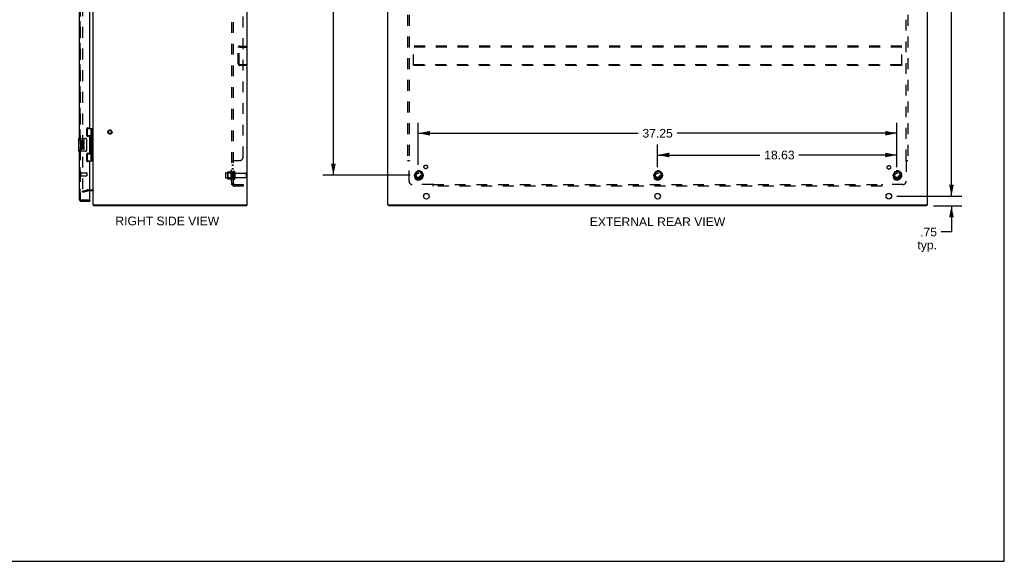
# Model space of a CAD drawing. Header units: inches. Extents: x 0 to 153, y 0 to 99.
# Tile 8 of 9: x 77 to 153, y 0 to 42. Entities that reach past the tile are written whole.
import ezdxf

# ---------------------------------------------------------------- set-up
doc = ezdxf.new("R2010")
doc.units = ezdxf.units.IN
doc.header["$LTSCALE"] = 8.430328
doc.header["$MEASUREMENT"] = 0
doc.linetypes.add('HIDDEN', pattern=[0.2, 0.1, -0.1])
doc.layers.get('0').update_dxf_attribs({"linetype": 'CONTINUOUS'})
for name, color, linetype in [('DEFAULT_2', 8, 'HIDDEN'), ('DIMENSIONS', 7, 'CONTINUOUS'), ('MASTER_DOOR_ASSEMBLY', 7, 'CONTINUOUS'), ('SLAVE_DOOR_ASSEMBLY', 7, 'CONTINUOUS'), ('SUBPANEL', 7, 'CONTINUOUS')]:
    doc.layers.add(name, color=color, linetype=linetype)
doc.styles.get("Standard").update_dxf_attribs({"font": 'arial.ttf'})
doc.dimstyles.new('DIMSTYLE_1', dxfattribs={"dimtxt": 0.67623, "dimasz": 0.901639, "dimexe": 0.09, "dimexo": 0.07, "dimgap": 0.0375, "dimtad": 0, "dimtih": 1, "dimtoh": 1, "dimzin": 4, "dimdsep": 46, "dimtxsty": 'Standard', "dimblk": '_FILLED', "dimblk1": '_FILLED', "dimblk2": '_FILLED', "dimcen": 0.09, "dimadec": 3, "dimazin": 1, "dimtfac": 1, "dimtdec": 3, "dimtofl": 0, "dimtmove": 0, "dimatfit": 3, "dimldrblk": '_FILLED', "dimfxl": 0, "dimtolj": 1, "dimtzin": 4, "dimarcsym": 0})

# ---------------------------------------------------------------- blocks, each defined once
blk = doc.blocks.new('_FILLED')
at = {"color": 0, "linetype": 'ByBlock'}
blk.add_solid([(0, 0), (-1, 0.2), (-1, -0.2)], dxfattribs=at)
blk = doc.blocks.new('*D5')
at = {"layer": 'DIMENSIONS', "color": 2, "linetype": 'Continuous'}
for p, q in [((149.165, 28.437), (149.165, 30.241)), ((144.923, 28.437), (149.976, 28.437)), ((147.78, 27.687), (149.976, 27.687)), ((149.165, 27.687), (149.165, 25.648)), ((149.165, 25.648), (148.376, 25.648))]:
    blk.add_line(p, q, dxfattribs=at)
at = {"layer": 'DIMENSIONS', "color": 2, "linetype": 'Continuous', "xscale": 0.9016393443, "yscale": 0.9016393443, "zscale": 0.9016393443}
for p, rotation in [((149.165, 28.437), 270), ((149.165, 27.687), 90)]:
    blk.add_blockref('_FILLED', p, dxfattribs=dict(at, rotation=rotation))
at = {"layer": 'DIMENSIONS', "color": 2, "linetype": 'Continuous', "insert": (148.038, 25.986), "char_height": 0.6762, "width": 1.52089, "attachment_point": 3, "line_spacing_factor": 0.9}
blk.add_mtext('.75\\Ptyp.', dxfattribs=at)
blk = doc.blocks.new('*D11')
at = {"layer": 'DIMENSIONS', "color": 2, "linetype": 'Continuous'}
for p, q in [((144.923, 68.937), (149.976, 68.937)), ((149.165, 68.937), (149.165, 49.364)), ((149.165, 28.437), (149.165, 48.011)), ((144.923, 28.437), (149.976, 28.437))]:
    blk.add_line(p, q, dxfattribs=at)
at = {"layer": 'DIMENSIONS', "color": 2, "linetype": 'Continuous', "xscale": 0.9016393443, "yscale": 0.9016393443, "zscale": 0.9016393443}
for p, rotation in [((149.165, 68.937), 90), ((149.165, 28.437), 270)]:
    blk.add_blockref('_FILLED', p, dxfattribs=dict(at, rotation=rotation))
at = {"layer": 'DIMENSIONS', "color": 2, "linetype": 'Continuous', "insert": (149.165, 49.025), "char_height": 0.6762, "width": 2.36303, "attachment_point": 2, "line_spacing_factor": 0.9}
blk.add_mtext('40.50', dxfattribs=at)
blk = doc.blocks.new('*D12')
at = {"layer": 'DIMENSIONS', "color": 2, "linetype": 'Continuous'}
for p, q in [((107.036, 67.312), (100.244, 67.312)), ((101.056, 67.312), (101.056, 48.04)), ((101.056, 30.062), (101.056, 46.687)), ((107.036, 30.062), (100.244, 30.062))]:
    blk.add_line(p, q, dxfattribs=at)
at = {"layer": 'DIMENSIONS', "color": 2, "linetype": 'Continuous', "xscale": 0.9016393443, "yscale": 0.9016393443, "zscale": 0.9016393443}
for p, rotation in [((101.056, 67.312), 90), ((101.056, 30.062), 270)]:
    blk.add_blockref('_FILLED', p, dxfattribs=dict(at, rotation=rotation))
at = {"layer": 'DIMENSIONS', "color": 2, "linetype": 'Continuous', "insert": (101.056, 47.702), "char_height": 0.6762, "width": 2.36303, "attachment_point": 2, "line_spacing_factor": 0.9}
blk.add_mtext('37.25', dxfattribs=at)
blk = doc.blocks.new('*D14')
at = {"layer": 'DIMENSIONS', "color": 2, "linetype": 'Continuous'}
for p, q in [((107.667, 30.881), (107.667, 34.15)), ((144.917, 30.694), (144.917, 34.15)), ((107.667, 33.339), (124.772, 33.339)), ((144.917, 33.339), (127.811, 33.339))]:
    blk.add_line(p, q, dxfattribs=at)
at = {"layer": 'DIMENSIONS', "color": 2, "linetype": 'Continuous', "xscale": 0.9016393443, "yscale": 0.9016393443, "zscale": 0.9016393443, "rotation": 180}
blk.add_blockref('_FILLED', (107.667, 33.339), dxfattribs=at)
at = {"layer": 'DIMENSIONS', "color": 2, "linetype": 'Continuous', "xscale": 0.9016393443, "yscale": 0.9016393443, "zscale": 0.9016393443}
blk.add_blockref('_FILLED', (144.917, 33.339), dxfattribs=at)
at = {"layer": 'DIMENSIONS', "color": 2, "linetype": 'Continuous', "insert": (126.292, 33.677), "char_height": 0.6762, "width": 2.36303, "attachment_point": 2, "line_spacing_factor": 0.9}
blk.add_mtext('37.25', dxfattribs=at)
blk = doc.blocks.new('*D15')
at = {"layer": 'DIMENSIONS', "color": 2, "linetype": 'Continuous'}
for p, q in [((126.292, 30.694), (126.292, 32.455)), ((144.917, 30.694), (144.917, 32.455)), ((126.292, 31.644), (134.253, 31.644)), ((144.917, 31.644), (137.292, 31.644))]:
    blk.add_line(p, q, dxfattribs=at)
at = {"layer": 'DIMENSIONS', "color": 2, "linetype": 'Continuous', "xscale": 0.9016393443, "yscale": 0.9016393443, "zscale": 0.9016393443, "rotation": 180}
blk.add_blockref('_FILLED', (126.292, 31.644), dxfattribs=at)
at = {"layer": 'DIMENSIONS', "color": 2, "linetype": 'Continuous', "xscale": 0.9016393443, "yscale": 0.9016393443, "zscale": 0.9016393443}
blk.add_blockref('_FILLED', (144.917, 31.644), dxfattribs=at)
at = {"layer": 'DIMENSIONS', "color": 2, "linetype": 'Continuous', "insert": (135.773, 31.982), "char_height": 0.6762, "width": 2.36303, "attachment_point": 2, "line_spacing_factor": 0.9}
blk.add_mtext('18.63', dxfattribs=at)

msp = doc.modelspace()

# ---------------------------------------------------------------- linework, layer by layer
at = {"color": 7, "linetype": 'Continuous'}
for p, q in [((153.279, 0), (153.279, 99.18)), ((94.285, 27.762), (94.285, 27.687)), ((105.355, 27.762), (105.355, 27.687)), ((147.229, 27.762), (147.229, 27.687)), ((0, 0), (153.279, 0))]:
    msp.add_line(p, q, dxfattribs=at)
at = {"color": 3, "linetype": 'Continuous'}
for p, q in [((82.348, 27.762), (82.348, 69.612)), ((94.348, 27.762), (94.348, 69.612)), ((105.292, 27.762), (105.292, 69.612)), ((147.292, 27.762), (147.292, 69.612)), ((82.306, 28.862), (82.105, 28.862)), ((82.348, 27.762), (94.348, 27.762)), ((94.285, 27.687), (82.411, 27.687)), ((105.292, 27.762), (147.292, 27.762)), ((147.229, 27.687), (105.355, 27.687))]:
    msp.add_line(p, q, dxfattribs=at)
for points in [[(82.386, 27.718), (82.388, 27.717), (82.389, 27.715), (82.391, 27.713), (82.392, 27.711), (82.393, 27.708), (82.395, 27.706)], [(82.395, 27.706), (82.397, 27.702), (82.398, 27.699), (82.399, 27.697), (82.401, 27.695), (82.402, 27.694), (82.403, 27.692), (82.404, 27.691), (82.406, 27.689), (82.407, 27.689), (82.408, 27.688), (82.409, 27.688), (82.41, 27.687), (82.411, 27.687)]]:
    msp.add_lwpolyline(points, dxfattribs=at)
for centre in [(108.292, 28.437), (126.292, 28.437), (144.292, 28.437)]:
    msp.add_circle(centre, 0.219, dxfattribs=at)
for centre, radius, start, end in [((82.306, 28.82), 0.042, 19.86188, 90), ((82.465, 27.804), 0.117, 201.04265, 227.44308)]:
    msp.add_arc(centre, radius, start, end, dxfattribs=at)
at = {"color": 7, "linetype": 'Continuous'}
msp.add_arc((82.306, 28.82), 0.042, 0, 19.86188, dxfattribs=at)
at = {"layer": 'DEFAULT_2', "color": 8, "linetype": 'HIDDEN'}
for p, q in [((81.536, 68.596), (81.536, 28.779)), ((93.648, 38.742), (93.648, 40.008)), ((93.723, 38.742), (93.723, 40.008)), ((93.765, 40.125), (94.273, 40.125)), ((93.765, 40.05), (94.273, 40.05)), ((94.273, 40.05), (94.273, 40.125)), ((107.292, 38.625), (107.292, 40.125)), ((145.292, 40.125), (107.292, 40.125)), ((145.292, 40.05), (107.292, 40.05)), ((145.292, 38.625), (145.292, 40.125)), ((93.765, 38.7), (94.273, 38.7)), ((94.273, 38.625), (93.765, 38.625)), ((94.273, 38.7), (94.273, 38.625)), ((107.292, 38.7), (145.292, 38.7)), ((145.292, 38.625), (107.292, 38.625)), ((92.648, 30.22), (92.648, 29.905)), ((92.678, 30.25), (93.273, 30.25)), ((92.812, 30.318), (92.812, 29.807)), ((92.832, 30.246), (92.812, 30.266)), ((92.823, 30.34), (93.05, 30.34)), ((93.128, 30.246), (92.832, 30.246)), ((92.832, 30.246), (92.832, 29.879)), ((93.078, 30.418), (93.078, 29.707)), ((93.128, 30.246), (93.148, 30.266)), ((93.128, 30.246), (93.128, 29.879)), ((93.148, 30.397), (93.148, 29.728)), ((93.273, 30.32), (93.273, 29.805)), ((93.383, 30.32), (93.383, 29.805)), ((93.446, 30.227), (94.243, 30.227)), ((93.446, 29.897), (94.243, 29.897)), ((94.273, 30.197), (94.273, 29.927)), ((107.504, 30.335), (107.349, 30.067)), ((107.349, 30.057), (107.504, 29.79)), ((107.821, 30.34), (107.512, 30.34)), ((107.984, 30.067), (107.83, 30.335)), ((107.83, 29.79), (107.984, 30.057)), ((126.129, 30.335), (125.974, 30.067)), ((125.974, 30.057), (126.129, 29.79)), ((126.446, 30.34), (126.137, 30.34)), ((126.609, 30.067), (126.455, 30.335)), ((126.455, 29.79), (126.609, 30.057)), ((144.754, 30.335), (144.599, 30.067)), ((144.599, 30.057), (144.754, 29.79)), ((145.071, 30.34), (144.762, 30.34)), ((145.234, 30.067), (145.08, 30.335)), ((145.08, 29.79), (145.234, 30.057)), ((92.678, 29.875), (93.273, 29.875)), ((92.832, 29.879), (92.812, 29.859)), ((92.823, 29.785), (93.05, 29.785)), ((93.128, 29.879), (92.832, 29.879)), ((93.128, 29.879), (93.148, 29.859)), ((107.821, 29.785), (107.512, 29.785)), ((126.446, 29.785), (126.137, 29.785)), ((145.071, 29.785), (144.762, 29.785)), ((81.536, 28.831), (81.922, 28.934)), ((81.555, 28.758), (81.536, 28.831)), ((81.536, 28.779), (81.536, 28.777)), ((81.555, 28.758), (81.941, 28.862)), ((81.948, 28.937), (82.306, 28.937)), ((82.105, 28.862), (81.948, 28.862))]:
    msp.add_line(p, q, dxfattribs=at)
for points in [[(81.536, 28.777), (81.536, 28.775), (81.536, 28.774), (81.537, 28.772)], [(81.55, 28.764), (81.549, 28.764), (81.547, 28.764), (81.545, 28.764), (81.544, 28.765), (81.543, 28.766), (81.541, 28.767), (81.54, 28.768), (81.539, 28.769), (81.538, 28.771), (81.537, 28.772)], [(81.554, 28.764), (81.552, 28.764), (81.55, 28.764), (81.55, 28.764)]]:
    msp.add_lwpolyline(points, dxfattribs=at)
for centre, radius in [((83.673, 33.437), 0.164), ((83.673, 33.437), 0.124), ((107.667, 30.062), 0.372), ((107.667, 30.062), 0.356), ((107.667, 30.062), 0.312), ((107.667, 30.062), 0.204), ((107.667, 30.062), 0.188), ((107.667, 30.062), 0.183), ((107.667, 30.062), 0.165), ((126.292, 30.062), 0.372), ((126.292, 30.062), 0.356), ((126.292, 30.062), 0.312), ((126.292, 30.062), 0.204), ((126.292, 30.062), 0.188), ((126.292, 30.062), 0.183), ((126.292, 30.062), 0.165), ((144.917, 30.062), 0.372), ((144.917, 30.062), 0.356), ((144.917, 30.062), 0.312), ((144.917, 30.062), 0.204), ((144.917, 30.062), 0.188), ((144.917, 30.062), 0.183), ((144.917, 30.062), 0.165)]:
    msp.add_circle(centre, radius, dxfattribs=at)
for centre, radius, start, end in [((93.765, 40.008), 0.117, 90, 180), ((93.765, 40.008), 0.042, 90, 180), ((93.765, 38.742), 0.117, 180, 270), ((93.765, 38.742), 0.042, 180, 270), ((92.678, 30.22), 0.03, 90, 180), ((92.678, 29.905), 0.03, 180, 270), ((92.953, 30.318), 0.141, 174.79195, 180), ((92.823, 30.33), 0.01, 90, 174.80617), ((93.032, 30.35), 0.01, 270, 336.03207), ((93.678, 30.062), 0.698, 149.33687, 156.03207), ((93.11, 30.397), 0.0384, 0, 145.55034), ((93.328, 30.32), 0.055, 0, 180), ((93.446, 30.29), 0.0625, 180, 270), ((93.446, 29.835), 0.0625, 90, 180), ((94.243, 30.197), 0.03, 0, 90), ((94.243, 29.927), 0.03, 270, 360), ((107.358, 30.062), 0.01, 150.01268, 209.98829), ((107.512, 30.33), 0.01, 90.01235, 149.98915), ((107.821, 30.33), 0.01, 30.01204, 89.98872), ((107.976, 30.062), 0.01, 330.01268, 29.98829), ((125.983, 30.062), 0.01, 150.01268, 209.98829), ((126.137, 30.33), 0.01, 90.01235, 149.98915), ((126.446, 30.33), 0.01, 30.01204, 89.98872), ((126.601, 30.062), 0.01, 330.01268, 29.98829), ((144.608, 30.062), 0.01, 150.01268, 209.98829), ((144.762, 30.33), 0.01, 90.01235, 149.98915), ((145.071, 30.33), 0.01, 30.01204, 89.98872), ((145.226, 30.062), 0.01, 330.01268, 29.98829), ((92.953, 29.807), 0.141, 180, 185.20805), ((92.823, 29.795), 0.01, 185.19383, 270), ((93.032, 29.775), 0.01, 23.96793, 90), ((93.678, 30.062), 0.698, 203.96793, 210.66313), ((93.11, 29.728), 0.0384, 214.44966, 360), ((93.328, 29.805), 0.055, 180, 360), ((107.512, 29.795), 0.01, 210.01204, 269.98872), ((107.821, 29.795), 0.01, 270.01235, 329.98915), ((126.137, 29.795), 0.01, 210.01204, 269.98872), ((126.446, 29.795), 0.01, 270.01235, 329.98915), ((144.762, 29.795), 0.01, 210.01204, 269.98872), ((145.071, 29.795), 0.01, 270.01235, 329.98915), ((81.948, 28.837), 0.1, 90, 105), ((81.948, 28.837), 0.025, 90, 105), ((82.306, 28.82), 0.117, 33.09982, 90)]:
    msp.add_arc(centre, radius, start, end, dxfattribs=at)
at = {"layer": 'MASTER_DOOR_ASSEMBLY', "color": 8, "linetype": 'HIDDEN'}
for p, q in [((81.355, 48.342), (81.355, 32.782)), ((81.355, 32.092), (81.355, 28.179)), ((81.398, 30.279), (81.398, 29.995)), ((81.398, 30.261), (81.845, 30.261)), ((81.398, 30.013), (81.845, 30.013)), ((81.855, 30.251), (81.855, 30.023)), ((81.397, 28.137), (82.09, 28.137))]:
    msp.add_line(p, q, dxfattribs=at)
at = {"layer": 'MASTER_DOOR_ASSEMBLY', "color": 3, "linetype": 'Continuous'}
for p, q in [((81.28, 48.187), (81.28, 32.937)), ((82.105, 33.779), (82.105, 47.346)), ((81.918, 33.748), (82.074, 33.748)), ((81.855, 33.158), (81.855, 33.685)), ((82.074, 33.095), (81.918, 33.095)), ((82.105, 31.811), (82.105, 33.064)), ((81.28, 31.937), (81.28, 28.179)), ((81.855, 31.19), (81.855, 31.717)), ((81.918, 31.78), (82.074, 31.78)), ((82.074, 31.127), (81.918, 31.127)), ((82.105, 28.152), (82.105, 31.096)), ((81.397, 28.062), (82.105, 28.062))]:
    msp.add_line(p, q, dxfattribs=at)
at = {"layer": 'MASTER_DOOR_ASSEMBLY', "color": 7, "linetype": 'Continuous'}
for p, q in [((81.864, 33.717), (82.348, 33.717)), ((82.21, 33.126), (81.864, 33.126)), ((81.87, 33.117), (81.921, 33.117)), ((81.89, 33.717), (81.89, 33.126)), ((81.921, 33.095), (81.921, 33.117)), ((82.194, 32.999), (82.194, 32.929)), ((82.21, 33.03), (82.21, 33.717)), ((82.309, 31.158), (82.309, 33.717)), ((81.22, 32.922), (81.22, 31.952)), ((81.235, 32.937), (81.745, 32.937)), ((81.418, 32.783), (81.358, 32.783)), ((81.358, 32.783), (81.358, 32.553)), ((81.358, 32.553), (81.617, 32.553)), ((81.358, 32.506), (81.358, 32.453)), ((81.418, 32.322), (81.358, 32.322)), ((81.358, 32.322), (81.358, 32.165)), ((81.426, 32.517), (81.368, 32.542)), ((81.418, 32.783), (81.418, 32.616)), ((81.481, 32.616), (81.418, 32.616)), ((81.418, 32.322), (81.418, 32.186)), ((81.542, 32.752), (81.481, 32.752)), ((81.481, 32.752), (81.481, 32.616)), ((81.481, 32.228), (81.481, 32.186)), ((81.542, 32.616), (81.542, 32.752)), ((81.607, 32.616), (81.542, 32.616)), ((81.542, 32.165), (81.542, 32.234)), ((81.617, 32.553), (81.59, 32.534)), ((81.67, 32.783), (81.607, 32.783)), ((81.607, 32.783), (81.607, 32.616)), ((81.607, 32.228), (81.607, 32.092)), ((81.652, 32.553), (81.67, 32.553)), ((81.67, 32.553), (81.67, 32.783)), ((81.67, 32.092), (81.67, 32.228)), ((81.845, 32.837), (81.845, 32.037)), ((82.194, 32.929), (82.194, 32.859)), ((82.21, 32.046), (82.21, 32.829)), ((81.745, 31.937), (81.235, 31.937)), ((81.607, 32.092), (81.67, 32.092)), ((81.864, 31.748), (82.21, 31.748)), ((81.921, 31.757), (81.87, 31.757)), ((81.89, 31.748), (81.89, 31.158)), ((81.921, 31.757), (81.921, 31.78)), ((82.194, 32.015), (82.194, 31.945)), ((82.194, 31.945), (82.194, 31.875)), ((82.21, 31.158), (82.21, 31.845)), ((82.348, 31.158), (81.864, 31.158)), ((82.09, 28.137), (82.105, 28.137)), ((82.105, 28.137), (82.105, 28.062))]:
    msp.add_line(p, q, dxfattribs=at)
for points in [[(82.21, 32.785), (82.209, 32.794), (82.207, 32.803), (82.204, 32.814), (82.2, 32.825), (82.196, 32.837), (82.191, 32.848), (82.186, 32.86), (82.182, 32.872), (82.177, 32.883), (82.173, 32.895), (82.17, 32.906), (82.168, 32.918), (82.168, 32.929), (82.168, 32.941), (82.17, 32.952), (82.173, 32.964), (82.177, 32.975), (82.181, 32.987), (82.186, 32.999), (82.191, 33.01), (82.196, 33.022), (82.2, 33.034), (82.204, 33.045), (82.207, 33.055), (82.209, 33.065), (82.21, 33.073)], [(81.838, 32.874), (81.84, 32.868), (81.842, 32.862), (81.843, 32.856), (81.844, 32.85), (81.845, 32.844), (81.845, 32.837)], [(81.845, 32.037), (81.845, 32.031), (81.844, 32.025), (81.843, 32.019), (81.842, 32.013), (81.84, 32.007), (81.838, 32.001)], [(82.21, 31.801), (82.209, 31.81), (82.207, 31.819), (82.204, 31.83), (82.2, 31.841), (82.196, 31.853), (82.191, 31.864), (82.186, 31.876), (82.182, 31.888), (82.177, 31.899), (82.173, 31.911), (82.17, 31.922), (82.168, 31.934), (82.168, 31.945), (82.168, 31.957), (82.17, 31.968), (82.173, 31.98), (82.177, 31.991), (82.181, 32.003), (82.186, 32.015), (82.191, 32.026), (82.196, 32.038), (82.2, 32.05), (82.204, 32.061), (82.207, 32.071), (82.209, 32.081), (82.21, 32.089)]]:
    msp.add_lwpolyline(points, dxfattribs=at)
at = {"layer": 'MASTER_DOOR_ASSEMBLY', "color": 3, "linetype": 'Continuous'}
for centre, radius, start, end in [((81.918, 33.685), 0.063, 90, 180), ((82.074, 33.779), 0.031, 270, 360), ((81.918, 33.158), 0.063, 180, 270), ((82.074, 33.064), 0.031, 0, 90), ((81.918, 31.717), 0.063, 90, 180), ((82.074, 31.811), 0.031, 270, 360), ((81.918, 31.19), 0.063, 180, 270), ((82.074, 31.096), 0.031, 0, 90), ((81.397, 28.179), 0.117, 180, 270), ((82.09, 28.152), 0.015, 270, 360)]:
    msp.add_arc(centre, radius, start, end, dxfattribs=at)
at = {"layer": 'MASTER_DOOR_ASSEMBLY', "color": 7, "linetype": 'Continuous'}
for centre, radius, start, end in [((82.284, 32.999), 0.09, 144.81225, 180), ((81.235, 32.922), 0.015, 90, 180), ((81.513, 32.479), 0.157, 156.59665, 170.29686), ((81.513, 32.479), 0.157, 189.70314, 341.87913), ((81.513, 32.479), 0.0943, 156.59665, 35.11217), ((81.576, 32.228), 0.0943, 0, 180), ((81.576, 32.223), 0.0362, 83.42855, 161.76278), ((81.576, 32.228), 0.0314, 0, 81.22946), ((81.513, 32.479), 0.157, 25.73705, 27.8532), ((81.516, 32.48), 0.154, 341.41988, 26.19629), ((81.745, 32.837), 0.1, 21.20502, 90), ((82.284, 32.859), 0.09, 180, 215.18775), ((81.235, 31.952), 0.015, 180, 270), ((81.45, 32.186), 0.0943, 192.54017, 251.70103), ((81.45, 32.186), 0.0314, 180, 0.04847), ((81.45, 32.186), 0.0943, 251.72667, 347.43379), ((81.745, 32.037), 0.1, 270, 338.79459), ((82.284, 32.015), 0.09, 144.81225, 180), ((82.284, 31.875), 0.09, 180, 215.18775)]:
    msp.add_arc(centre, radius, start, end, dxfattribs=at)
at = {"layer": 'MASTER_DOOR_ASSEMBLY', "color": 8, "linetype": 'HIDDEN'}
for centre, radius, start, end in [((81.377, 30.279), 0.0215, 0, 180), ((81.377, 29.995), 0.0215, 180, 360), ((81.845, 30.251), 0.01, 0, 90), ((81.845, 30.023), 0.01, 270, 360), ((81.397, 28.179), 0.042, 180, 270)]:
    msp.add_arc(centre, radius, start, end, dxfattribs=at)
at = {"layer": 'MASTER_DOOR_ASSEMBLY', "color": 7, "linetype": 'Continuous'}
for centre in [(82.121, 32.929), (82.121, 31.945)]:
    msp.add_ellipse(centre, major_axis=(0, 0.188), ratio=0.5625, start_param=-2.134404, end_param=-1.007189, dxfattribs=at)
at = {"layer": 'SLAVE_DOOR_ASSEMBLY', "color": 8, "linetype": 'HIDDEN'}
for p, q in [((81.355, 32.782), (81.355, 48.342)), ((81.355, 28.179), (81.355, 32.092)), ((82.085, 28.137), (81.397, 28.137))]:
    msp.add_line(p, q, dxfattribs=at)
msp.add_arc((81.397, 28.179), 0.042, 180, 270, dxfattribs=at)
at = {"layer": 'SUBPANEL', "color": 8, "linetype": 'HIDDEN'}
for p, q in [((93.148, 29.344), (93.148, 68.031)), ((93.273, 29.344), (93.273, 68.031)), ((106.823, 66.156), (106.823, 31.219)), ((106.948, 66.156), (106.948, 31.219)), ((145.636, 31.219), (145.636, 66.156)), ((145.761, 66.156), (145.761, 31.219)), ((94.023, 31.469), (94.023, 65.906)), ((93.148, 31.184), (93.148, 31.183)), ((93.273, 31.183), (93.148, 31.183)), ((93.273, 30.858), (93.148, 30.858)), ((93.273, 30.822), (93.148, 30.822)), ((93.184, 31.209), (93.174, 31.204)), ((93.202, 31.219), (93.773, 31.219)), ((93.273, 31.185), (93.273, 31.183)), ((106.823, 31.219), (106.989, 31.219)), ((106.948, 29.594), (106.948, 31.183)), ((106.968, 31.197), (106.961, 31.193)), ((145.595, 31.219), (145.761, 31.219)), ((145.636, 31.183), (145.636, 29.594)), ((93.273, 30.577), (93.148, 30.577)), ((93.273, 30.541), (93.148, 30.541)), ((93.273, 30.312), (93.148, 30.312)), ((93.273, 29.812), (93.148, 29.812)), ((93.273, 29.344), (93.148, 29.344)), ((93.202, 29.305), (93.299, 29.384)), ((93.385, 29.344), (94.023, 29.344)), ((94.023, 29.219), (93.385, 29.219)), ((94.023, 29.344), (94.023, 29.219)), ((108.788, 29.344), (107.198, 29.344)), ((108.823, 29.219), (108.823, 29.384)), ((108.823, 29.344), (143.761, 29.344)), ((143.761, 29.219), (108.823, 29.219)), ((143.761, 29.219), (143.761, 29.384)), ((143.778, 29.325), (143.782, 29.329)), ((143.782, 29.329), (143.785, 29.333)), ((143.783, 29.363), (143.787, 29.357)), ((145.386, 29.344), (143.796, 29.344))]:
    msp.add_line(p, q, dxfattribs=at)
for points in [[(93.167, 31.202), (93.164, 31.2), (93.162, 31.199), (93.159, 31.197), (93.157, 31.196), (93.154, 31.194), (93.152, 31.192), (93.151, 31.19), (93.15, 31.189), (93.149, 31.187), (93.149, 31.186), (93.148, 31.184), (93.148, 31.183)], [(93.151, 31.19), (93.15, 31.189), (93.149, 31.187)], [(93.159, 31.197), (93.157, 31.196), (93.154, 31.194), (93.152, 31.192)], [(93.174, 31.204), (93.171, 31.203), (93.167, 31.202)], [(93.202, 31.219), (93.2, 31.217), (93.198, 31.216), (93.196, 31.214), (93.193, 31.213), (93.19, 31.211), (93.187, 31.21), (93.184, 31.209)], [(93.202, 31.219), (93.2, 31.217), (93.198, 31.216), (93.196, 31.214)], [(93.299, 31.219), (93.299, 31.217), (93.299, 31.215), (93.299, 31.214), (93.299, 31.212), (93.299, 31.211), (93.298, 31.21), (93.297, 31.208), (93.297, 31.207), (93.295, 31.205), (93.294, 31.204), (93.293, 31.203), (93.291, 31.202), (93.29, 31.2), (93.288, 31.199), (93.286, 31.198), (93.284, 31.197), (93.282, 31.195), (93.281, 31.194), (93.279, 31.193), (93.277, 31.191), (93.276, 31.19), (93.275, 31.189), (93.274, 31.187), (93.274, 31.186), (93.273, 31.185), (93.273, 31.183)], [(93.281, 31.194), (93.279, 31.193), (93.277, 31.191), (93.276, 31.19), (93.275, 31.189), (93.274, 31.187), (93.274, 31.186)], [(93.295, 31.205), (93.294, 31.204), (93.293, 31.203), (93.291, 31.202), (93.29, 31.2)], [(93.299, 31.219), (93.299, 31.217), (93.299, 31.215), (93.299, 31.214), (93.299, 31.212), (93.299, 31.211), (93.298, 31.21), (93.297, 31.208), (93.297, 31.207)], [(106.91, 31.219), (106.912, 31.217), (106.913, 31.216), (106.915, 31.214), (106.917, 31.213), (106.919, 31.211), (106.921, 31.21), (106.922, 31.209), (106.924, 31.207), (106.925, 31.206), (106.927, 31.204), (106.928, 31.203), (106.929, 31.202)], [(106.929, 31.202), (106.934, 31.197), (106.937, 31.194)], [(106.937, 31.194), (106.939, 31.192), (106.94, 31.19), (106.942, 31.189), (106.944, 31.187), (106.945, 31.186), (106.947, 31.184), (106.948, 31.183)], [(106.961, 31.193), (106.959, 31.191), (106.957, 31.19), (106.955, 31.189), (106.953, 31.187), (106.951, 31.186), (106.95, 31.185), (106.948, 31.183)], [(106.989, 31.219), (106.988, 31.217), (106.988, 31.215), (106.987, 31.214), (106.986, 31.212), (106.985, 31.211), (106.984, 31.21), (106.983, 31.208), (106.982, 31.207), (106.98, 31.205), (106.979, 31.204), (106.977, 31.203), (106.976, 31.202), (106.974, 31.2), (106.972, 31.199), (106.97, 31.198), (106.968, 31.197)], [(145.595, 31.219), (145.595, 31.217), (145.596, 31.215), (145.597, 31.214), (145.598, 31.212), (145.599, 31.211), (145.6, 31.21), (145.601, 31.208), (145.602, 31.207), (145.603, 31.205), (145.605, 31.204), (145.607, 31.203), (145.608, 31.202), (145.61, 31.2), (145.612, 31.199), (145.614, 31.198), (145.616, 31.197), (145.622, 31.193)], [(145.622, 31.193), (145.624, 31.191), (145.627, 31.19), (145.629, 31.189), (145.631, 31.187), (145.632, 31.186), (145.634, 31.185), (145.636, 31.183)], [(145.65, 31.197), (145.647, 31.194), (145.645, 31.192), (145.643, 31.19), (145.642, 31.189), (145.64, 31.187), (145.638, 31.186), (145.637, 31.184), (145.636, 31.183)], [(145.674, 31.219), (145.672, 31.217), (145.67, 31.216), (145.668, 31.214), (145.667, 31.213), (145.665, 31.211), (145.663, 31.21), (145.662, 31.209), (145.66, 31.207), (145.659, 31.206), (145.657, 31.204), (145.656, 31.203), (145.654, 31.202), (145.65, 31.197)], [(93.177, 29.321), (93.171, 29.324), (93.167, 29.325), (93.164, 29.326), (93.162, 29.328), (93.159, 29.329), (93.157, 29.331), (93.154, 29.333), (93.152, 29.334), (93.151, 29.336), (93.15, 29.338), (93.149, 29.339), (93.149, 29.341), (93.148, 29.342), (93.148, 29.344)], [(93.202, 29.305), (93.2, 29.307), (93.198, 29.309), (93.196, 29.311), (93.193, 29.313), (93.19, 29.314), (93.187, 29.316), (93.184, 29.318), (93.18, 29.319), (93.177, 29.321)], [(93.214, 29.344), (93.214, 29.344), (93.213, 29.344), (93.213, 29.344), (93.214, 29.344), (93.214, 29.344), (93.214, 29.344), (93.214, 29.344), (93.215, 29.344), (93.215, 29.344), (93.216, 29.344), (93.216, 29.344)], [(93.277, 29.367), (93.277, 29.367), (93.277, 29.367), (93.277, 29.366), (93.277, 29.366), (93.276, 29.366), (93.276, 29.366), (93.276, 29.366), (93.275, 29.365), (93.275, 29.365), (93.274, 29.365), (93.274, 29.364), (93.273, 29.364), (93.272, 29.364), (93.272, 29.363), (93.271, 29.363), (93.27, 29.363), (93.27, 29.362), (93.269, 29.362), (93.268, 29.362), (93.268, 29.361), (93.267, 29.361), (93.266, 29.36), (93.265, 29.36), (93.265, 29.36), (93.264, 29.359), (93.263, 29.359), (93.262, 29.359), (93.261, 29.358), (93.261, 29.358), (93.26, 29.357), (93.259, 29.357), (93.258, 29.357), (93.257, 29.356), (93.256, 29.356), (93.255, 29.355), (93.254, 29.355), (93.253, 29.355), (93.252, 29.354), (93.251, 29.354), (93.25, 29.353), (93.249, 29.353), (93.248, 29.353), (93.247, 29.352), (93.246, 29.352), (93.245, 29.352), (93.244, 29.351), (93.243, 29.351), (93.242, 29.351), (93.241, 29.35), (93.24, 29.35), (93.239, 29.35), (93.238, 29.349), (93.237, 29.349), (93.236, 29.349), (93.235, 29.348), (93.234, 29.348), (93.233, 29.348), (93.232, 29.347), (93.231, 29.347), (93.23, 29.347), (93.229, 29.347), (93.228, 29.346), (93.227, 29.346), (93.226, 29.346), (93.226, 29.346), (93.225, 29.346), (93.224, 29.345), (93.223, 29.345), (93.222, 29.345), (93.221, 29.345), (93.22, 29.345), (93.22, 29.344), (93.219, 29.344), (93.218, 29.344), (93.217, 29.344), (93.216, 29.344), (93.216, 29.344), (93.215, 29.344), (93.215, 29.344), (93.214, 29.344), (93.214, 29.344), (93.214, 29.344)], [(93.291, 29.371), (93.288, 29.367), (93.286, 29.365), (93.284, 29.363), (93.282, 29.361), (93.281, 29.359), (93.279, 29.357), (93.277, 29.355), (93.276, 29.353), (93.275, 29.351), (93.274, 29.349), (93.274, 29.347), (93.273, 29.345), (93.273, 29.344)], [(93.273, 29.364), (93.274, 29.364), (93.274, 29.364), (93.275, 29.365), (93.275, 29.365), (93.276, 29.365), (93.276, 29.366), (93.276, 29.366), (93.277, 29.366), (93.277, 29.366), (93.277, 29.366), (93.277, 29.367), (93.277, 29.367), (93.277, 29.367)], [(93.299, 29.384), (93.299, 29.384), (93.299, 29.383), (93.299, 29.382), (93.299, 29.382), (93.299, 29.381), (93.298, 29.38), (93.297, 29.379), (93.297, 29.377), (93.295, 29.376), (93.294, 29.374), (93.293, 29.373), (93.291, 29.371)], [(108.797, 29.357), (108.796, 29.355), (108.794, 29.353), (108.793, 29.351), (108.792, 29.349), (108.79, 29.347), (108.789, 29.345), (108.788, 29.344)], [(108.805, 29.326), (108.8, 29.331), (108.798, 29.333), (108.797, 29.334), (108.795, 29.336), (108.793, 29.338), (108.792, 29.339), (108.79, 29.341), (108.789, 29.342), (108.788, 29.344)], [(108.823, 29.384), (108.821, 29.384), (108.82, 29.383), (108.818, 29.382), (108.817, 29.382), (108.815, 29.381), (108.814, 29.38), (108.813, 29.379), (108.811, 29.377), (108.81, 29.376), (108.808, 29.374), (108.807, 29.373), (108.806, 29.371), (108.805, 29.369), (108.803, 29.367), (108.802, 29.365), (108.801, 29.363), (108.797, 29.357)], [(108.823, 29.305), (108.822, 29.307), (108.82, 29.309), (108.819, 29.311), (108.817, 29.313), (108.816, 29.314), (108.815, 29.316), (108.813, 29.318), (108.812, 29.319), (108.81, 29.321), (108.809, 29.322), (108.807, 29.324), (108.806, 29.325), (108.805, 29.326)], [(143.761, 29.384), (143.762, 29.384), (143.764, 29.383), (143.765, 29.382), (143.767, 29.382), (143.768, 29.381), (143.77, 29.38), (143.771, 29.379), (143.772, 29.377), (143.774, 29.376), (143.775, 29.374), (143.776, 29.373), (143.778, 29.371), (143.779, 29.369), (143.78, 29.367), (143.781, 29.365), (143.783, 29.363)], [(143.761, 29.305), (143.762, 29.307), (143.763, 29.309), (143.765, 29.311), (143.766, 29.313), (143.768, 29.314), (143.769, 29.316), (143.771, 29.318), (143.772, 29.319), (143.773, 29.321), (143.775, 29.322), (143.776, 29.324), (143.778, 29.325)], [(143.785, 29.333), (143.787, 29.334), (143.789, 29.336), (143.79, 29.338), (143.792, 29.339), (143.793, 29.341), (143.795, 29.342), (143.796, 29.344)], [(143.787, 29.357), (143.788, 29.355), (143.789, 29.353), (143.791, 29.351), (143.792, 29.349), (143.793, 29.347), (143.795, 29.345), (143.796, 29.344)]]:
    msp.add_lwpolyline(points, dxfattribs=at)
for centre, radius in [((108.247, 30.718), 0.141), ((144.298, 30.681), 0.141), ((107.667, 30.062), 0.25), ((126.292, 30.062), 0.25), ((144.917, 30.062), 0.25)]:
    msp.add_circle(centre, radius, dxfattribs=at)
for centre, radius, start, end in [((93.773, 31.469), 0.25, 270, 360), ((93.385, 29.456), 0.237, 180, 270), ((93.385, 29.456), 0.112, 180, 270), ((107.198, 29.594), 0.25, 180, 270), ((145.386, 29.594), 0.25, 270, 360)]:
    msp.add_arc(centre, radius, start, end, dxfattribs=at)

# ---------------------------------------------------------------- texts
at = {"layer": 'DIMENSIONS', "color": 2, "linetype": 'Continuous', "char_height": 0.67623, "attachment_point": 2, "line_spacing_factor": 0.9}
for s, insert, width in [('RIGHT SIDE VIEW', (88.127, 26.848), 8.06448), ('EXTERNAL REAR VIEW', (126.284, 26.786), 10.52806)]:
    msp.add_mtext(s, dxfattribs=dict(at, insert=insert, width=width))

# ---------------------------------------------------------------- dimensions: what is measured, and where the dimension line sits
at = {"layer": 'DIMENSIONS', "color": 2, "linetype": 'Continuous'}
for base, p1, p2, angle, picture, middle in [((149.165, 28.437), (144.853, 68.937), (144.853, 28.437), 270, '*D11', (149.147, 48.684)), ((101.056, 30.062), (107.106, 67.312), (107.106, 30.062), 270, '*D12', (101.057, 47.36)), ((107.667, 33.339), (144.917, 30.624), (107.667, 30.811), 180, '*D14', (126.293, 33.335))]:
    dim = msp.add_linear_dim(base=base, p1=p1, p2=p2, angle=angle, dimstyle='DIMSTYLE_1', dxfattribs=at)
    dim.commit()
    dim.dimension.update_dxf_attribs({"geometry": picture, "text_midpoint": middle, "dimtype": 160})
dim = msp.add_linear_dim(base=(144.916840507, 31.643717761), p1=(126.291840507, 30.623525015), p2=(144.916840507, 30.623525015), dimstyle='DIMSTYLE_1', dxfattribs=at)
dim.commit()
dim.dimension.update_dxf_attribs({"geometry": '*D15', "text_midpoint": (135.80153606, 31.639946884), "dimtype": 160})
dim = msp.add_linear_dim(base=(149.165, 28.437), p1=(147.71, 27.687), p2=(144.853, 28.437), angle=90, text='<>\\Ptyp.', dimstyle='DIMSTYLE_1', dxfattribs=at)
dim.commit()
dim.dimension.update_dxf_attribs({"geometry": '*D5', "text_midpoint": (147.277, 25.14), "dimtype": 160})

doc.saveas('drawing.dxf')
